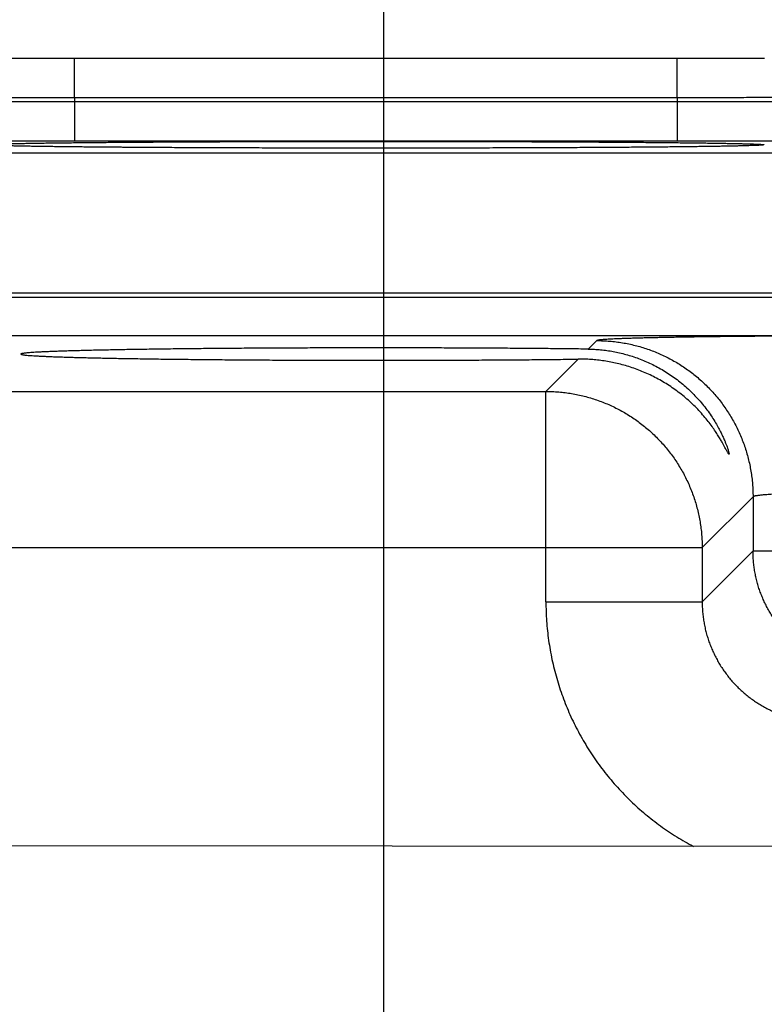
# Model space of a CAD drawing. Header units: inches. Extents: x 0 to 34, y 0 to 22.
# Tile 107 of 112: x 25.183 to 25.554, y 16.946 to 17.438. Entities that reach past the tile are written whole.
import ezdxf

# ---------------------------------------------------------------- set-up
doc = ezdxf.new("R2010")
doc.units = ezdxf.units.IN
doc.header["$LTSCALE"] = 1.87
doc.header["$MEASUREMENT"] = 0
doc.layers.get('0').update_dxf_attribs({"linetype": 'CONTINUOUS'})
doc.layers.add('DIMENSIONS', color=7, linetype='CONTINUOUS')
doc.styles.get("Standard").update_dxf_attribs({"font": 'txt', "width": 0.8})
doc.dimstyles.new('DIMSTYLE_1', dxfattribs={"dimtxt": 0.125, "dimasz": 0.18, "dimexe": 0.18, "dimexo": 0.0625, "dimgap": 0.09, "dimtad": 0, "dimtih": 1, "dimtoh": 1, "dimdec": 3, "dimzin": 4, "dimdsep": 46, "dimtxsty": 'STANDARD', "dimblk": '_FILLED', "dimblk1": '_FILLED', "dimblk2": '_FILLED', "dimcen": 0.09, "dimadec": 0, "dimazin": 0, "dimtp": 0.01, "dimtm": 0.01, "dimtfac": 1, "dimtdec": 3, "dimtofl": 0, "dimtmove": 0, "dimatfit": 3, "dimldrblk": '_FILLED', "dimfxl": 1, "dimtolj": 1, "dimtzin": 4, "dimarcsym": 0})

# ---------------------------------------------------------------- blocks, each defined once
blk = doc.blocks.new('_FILLED')
at = {"color": 0, "linetype": 'BYBLOCK'}
blk.add_solid([(0, 0), (-1, 0.1736), (-1, -0.1736)], dxfattribs=at)
blk = doc.blocks.new('*D7')
at = {"layer": 'DIMENSIONS', "color": 2, "linetype": 'CONTINUOUS'}
for p, q in [((18.86444, 15.90956), (18.86444, 19.04989)), ((25.36445, 15.91792), (25.36445, 19.04989)), ((18.86444, 18.92489), (21.29109, 18.92489)), ((25.36445, 18.92489), (22.74109, 18.92489))]:
    blk.add_line(p, q, dxfattribs=at)
at = {"layer": 'DIMENSIONS', "color": 2, "linetype": 'CONTINUOUS', "xscale": 0.18, "yscale": 0.18, "zscale": 0.18, "rotation": 180}
blk.add_blockref('_FILLED', (18.86444, 18.92489), dxfattribs=at)
at = {"layer": 'DIMENSIONS', "color": 2, "linetype": 'CONTINUOUS', "xscale": 0.18, "yscale": 0.18, "zscale": 0.18}
blk.add_blockref('_FILLED', (25.36445, 18.92489), dxfattribs=at)
at = {"layer": 'DIMENSIONS', "color": 2, "linetype": 'CONTINUOUS', "width": 0.8}
for s, p in [('[', (21.97859, 18.86239)), (']', (22.57859, 18.86239)), ('6.500', (21.35359, 18.86239)), ('165.1', (22.07859, 18.86239))]:
    blk.add_text(s, height=0.125, dxfattribs=at).set_placement(p)
blk = doc.blocks.new('*D8')
at = {"layer": 'DIMENSIONS', "color": 2, "linetype": 'CONTINUOUS'}
for p, q in [((25.36445, 16.05415), (25.36445, 18.29989)), ((26.11345, 17.37292), (26.11345, 18.29989)), ((25.36445, 18.17489), (25.73895, 18.17489)), ((26.11345, 18.17489), (25.73895, 18.17489)), ((25.73895, 18.17489), (26.35651, 18.17489))]:
    blk.add_line(p, q, dxfattribs=at)
at = {"layer": 'DIMENSIONS', "color": 2, "linetype": 'CONTINUOUS', "xscale": 0.18, "yscale": 0.18, "zscale": 0.18, "rotation": 180}
blk.add_blockref('_FILLED', (25.36445, 18.17489), dxfattribs=at)
at = {"layer": 'DIMENSIONS', "color": 2, "linetype": 'CONTINUOUS', "xscale": 0.18, "yscale": 0.18, "zscale": 0.18}
blk.add_blockref('_FILLED', (26.11345, 18.17489), dxfattribs=at)
at = {"layer": 'DIMENSIONS', "color": 2, "linetype": 'CONTINUOUS', "width": 0.8}
for s, p in [('[', (26.94401, 18.11239)), (']', (27.54401, 18.11239)), ('.749', (26.41901, 18.11239)), ('19.02', (27.04401, 18.11239))]:
    blk.add_text(s, height=0.125, dxfattribs=at).set_placement(p)

msp = doc.modelspace()

# ---------------------------------------------------------------- linework, layer by layer
at = {"color": 7, "linetype": 'CONTINUOUS'}
for p, q in [((25.18517, 17.41822), (25.17276, 17.41824)), ((25.1977, 17.41821), (25.18517, 17.41822)), ((25.21005, 17.41821), (25.1977, 17.41821)), ((25.51694, 17.41821), (25.21005, 17.41821)), ((25.21005, 17.39856), (25.21005, 17.41821)), ((25.51085, 17.39856), (25.51085, 17.41821)), ((25.52959, 17.41822), (25.51694, 17.41821)), ((25.5421, 17.41823), (25.52959, 17.41822)), ((25.55447, 17.41825), (25.5421, 17.41823)), ((25.51085, 17.39856), (25.21005, 17.39856)), ((25.21005, 17.39856), (25.21008, 17.39663)), ((25.51081, 17.39663), (25.21008, 17.39663)), ((25.21008, 17.39663), (25.21008, 17.37698)), ((25.51085, 17.39856), (25.51081, 17.39663)), ((25.51081, 17.39663), (25.51081, 17.37698)), ((25.18492, 17.37442), (25.18121, 17.3745)), ((25.18953, 17.37434), (25.18492, 17.37442)), ((25.19532, 17.37425), (25.18953, 17.37434)), ((25.20058, 17.37418), (25.19532, 17.37425)), ((25.51081, 17.37698), (25.21008, 17.37698)), ((25.52654, 17.37427), (25.52009, 17.37418)), ((25.53182, 17.37435), (25.52654, 17.37427)), ((25.53613, 17.37442), (25.53182, 17.37435)), ((25.53962, 17.37449), (25.53613, 17.37442)), ((25.54246, 17.37456), (25.53962, 17.37449)), ((25.54518, 17.37463), (25.54246, 17.37456)), ((25.54718, 17.37469), (25.54518, 17.37463)), ((25.54873, 17.37475), (25.54718, 17.37469)), ((25.54973, 17.37479), (25.54873, 17.37475)), ((25.55037, 17.37482), (25.54973, 17.37479)), ((25.55131, 17.37487), (25.55104, 17.37485)), ((25.55153, 17.37488), (25.55131, 17.37487)), ((25.55171, 17.37489), (25.55153, 17.37488)), ((25.55183, 17.3749), (25.55171, 17.37489)), ((25.5519, 17.37491), (25.55183, 17.3749)), ((25.55192, 17.37491), (25.5519, 17.37491)), ((25.55192, 17.37491), (25.55192, 17.37491)), ((25.66068, 17.37099), (25.06021, 17.37099)), ((25.20673, 17.37411), (25.20058, 17.37418)), ((25.21397, 17.37403), (25.20673, 17.37411)), ((25.22265, 17.37395), (25.21397, 17.37403)), ((25.23348, 17.37386), (25.22265, 17.37395)), ((25.24217, 17.37379), (25.23348, 17.37386)), ((25.25221, 17.37373), (25.24217, 17.37379)), ((25.2631, 17.37367), (25.25221, 17.37373)), ((25.27432, 17.37362), (25.2631, 17.37367)), ((25.28595, 17.37357), (25.27432, 17.37362)), ((25.29791, 17.37353), (25.28595, 17.37357)), ((25.31014, 17.3735), (25.29791, 17.37353)), ((25.32258, 17.37348), (25.31014, 17.3735)), ((25.33519, 17.37346), (25.32258, 17.37348)), ((25.34791, 17.37345), (25.33519, 17.37346)), ((25.36045, 17.37344), (25.34791, 17.37345)), ((25.37299, 17.37345), (25.36045, 17.37344)), ((25.38571, 17.37346), (25.37299, 17.37345)), ((25.39831, 17.37348), (25.38571, 17.37346)), ((25.41075, 17.3735), (25.39831, 17.37348)), ((25.42296, 17.37353), (25.41075, 17.3735)), ((25.43491, 17.37357), (25.42296, 17.37353)), ((25.44653, 17.37362), (25.43491, 17.37357)), ((25.45776, 17.37367), (25.44653, 17.37362)), ((25.46872, 17.37373), (25.45776, 17.37367)), ((25.47855, 17.37379), (25.46872, 17.37373)), ((25.4904, 17.37388), (25.47855, 17.37379)), ((25.49985, 17.37396), (25.4904, 17.37388)), ((25.5077, 17.37404), (25.49985, 17.37396)), ((25.51436, 17.37411), (25.5077, 17.37404)), ((25.52009, 17.37418), (25.51436, 17.37411)), ((25.69912, 17.30099), (25.02177, 17.30099)), ((25.80914, 17.29884), (18.41877, 17.29884)), ((25.80914, 17.27982), (18.41877, 17.27982)), ((25.47068, 17.27737), (25.46644, 17.27313)), ((25.46142, 17.26811), (25.44531, 17.25201)), ((24.84758, 17.25201), (25.44531, 17.25201)), ((25.44531, 17.147), (25.44531, 17.25201)), ((25.54867, 17.19939), (25.5233, 17.17402)), ((25.54867, 17.19939), (25.54867, 17.17237)), ((24.76959, 17.17402), (25.5233, 17.17402)), ((25.5233, 17.17402), (25.5233, 17.147)), ((25.54867, 17.17237), (25.5233, 17.147)), ((25.54867, 17.17237), (25.67422, 17.17237)), ((25.44531, 17.147), (25.5233, 17.147)), ((25.65173, 17.02486), (18.56512, 17.02866))]:
    msp.add_line(p, q, dxfattribs=at)
msp.add_lwpolyline([(25.55104, 17.37485), (25.55055, 17.37483), (25.55037, 17.37482)], dxfattribs=at)
for points, knots in [([(25.21005, 17.39856), (25.20811, 17.39856), (25.20424, 17.39857), (25.19844, 17.39858), (25.19266, 17.3986), (25.1869, 17.39862), (25.18116, 17.39863), (25.17546, 17.39865), (25.1698, 17.39868), (25.16418, 17.3987), (25.15862, 17.39872), (25.15312, 17.39875), (25.14769, 17.39878), (25.14233, 17.3988), (25.13705, 17.39883), (25.13185, 17.39886), (25.12675, 17.3989), (25.12174, 17.39893), (25.11683, 17.39896), (25.11204, 17.399), (25.10736, 17.39903), (25.1028, 17.39907), (25.09836, 17.39911), (25.09406, 17.39915), (25.08989, 17.39919), (25.08586, 17.39923), (25.08197, 17.39927), (25.07824, 17.39931), (25.07465, 17.39935), (25.07123, 17.39939), (25.06796, 17.39944), (25.06486, 17.39948), (25.06193, 17.39953), (25.05918, 17.39957), (25.05659, 17.39962), (25.05419, 17.39966), (25.05197, 17.39971), (25.04993, 17.39975), (25.04808, 17.3998), (25.04642, 17.39985), (25.04495, 17.39989), (25.04367, 17.39994), (25.04259, 17.39998), (25.04169, 17.40003), (25.04101, 17.40007), (25.04048, 17.40011), (25.04027, 17.40016), (25.04014, 17.40017)], [0, 0, 0, 0, 0.034176, 0.068309, 0.102358, 0.136287, 0.170057, 0.203629, 0.236961, 0.270017, 0.302758, 0.335147, 0.36714, 0.398699, 0.429788, 0.460377, 0.49043, 0.51991, 0.548779, 0.577008, 0.604564, 0.631417, 0.657533, 0.682881, 0.707432, 0.731159, 0.754036, 0.776038, 0.797138, 0.817309, 0.836528, 0.854773, 0.872024, 0.888261, 0.903462, 0.91761, 0.93069, 0.942688, 0.953588, 0.963377, 0.972042, 0.979574, 0.985964, 0.991207, 0.995295, 0.998225, 1, 1, 1, 1]), ([(25.68075, 17.40017), (25.68062, 17.40016), (25.68041, 17.40011), (25.67988, 17.40007), (25.6792, 17.40003), (25.67831, 17.39998), (25.67722, 17.39994), (25.67594, 17.39989), (25.67447, 17.39985), (25.67281, 17.3998), (25.67096, 17.39975), (25.66892, 17.39971), (25.6667, 17.39966), (25.6643, 17.39962), (25.66172, 17.39957), (25.65896, 17.39953), (25.65603, 17.39948), (25.65294, 17.39944), (25.64967, 17.39939), (25.64625, 17.39935), (25.64266, 17.39931), (25.63893, 17.39927), (25.63504, 17.39923), (25.63101, 17.39919), (25.62684, 17.39915), (25.62254, 17.39911), (25.6181, 17.39907), (25.61354, 17.39903), (25.60886, 17.399), (25.60406, 17.39896), (25.59916, 17.39893), (25.59415, 17.3989), (25.58905, 17.39886), (25.58385, 17.39883), (25.57857, 17.3988), (25.57321, 17.39878), (25.56777, 17.39875), (25.56227, 17.39872), (25.55671, 17.3987), (25.5511, 17.39868), (25.54543, 17.39865), (25.53973, 17.39863), (25.534, 17.39862), (25.52823, 17.3986), (25.52245, 17.39858), (25.51665, 17.39857), (25.51278, 17.39856), (25.51085, 17.39856)], [0, 0, 0, 0, 0.001775, 0.004705, 0.008793, 0.014034, 0.020425, 0.027956, 0.03662, 0.046407, 0.057306, 0.069302, 0.08238, 0.096526, 0.111724, 0.127958, 0.145207, 0.163449, 0.182664, 0.202831, 0.223928, 0.245927, 0.268803, 0.292528, 0.317078, 0.342424, 0.36854, 0.395395, 0.422954, 0.451185, 0.480056, 0.509538, 0.539594, 0.570186, 0.601278, 0.632839, 0.664835, 0.697227, 0.729971, 0.763028, 0.796363, 0.829937, 0.863709, 0.89764, 0.931692, 0.965825, 1, 1, 1, 1]), ([(25.21008, 17.39663), (25.20814, 17.39663), (25.20428, 17.39662), (25.19848, 17.3966), (25.1927, 17.39659), (25.18694, 17.39657), (25.1812, 17.39656), (25.1755, 17.39654), (25.16984, 17.39652), (25.16423, 17.3965), (25.15867, 17.39648), (25.15317, 17.39646), (25.14774, 17.39644), (25.14238, 17.39641), (25.1371, 17.39639), (25.13191, 17.39636), (25.1268, 17.39634), (25.1218, 17.39631), (25.11689, 17.39628), (25.1121, 17.39625), (25.10742, 17.39622), (25.10286, 17.39619), (25.09843, 17.39616), (25.09412, 17.39613), (25.08995, 17.3961), (25.08592, 17.39607), (25.08204, 17.39604), (25.0783, 17.39601), (25.07472, 17.39597), (25.07129, 17.39594), (25.06803, 17.39591), (25.06493, 17.39587), (25.062, 17.39584), (25.05925, 17.3958), (25.05667, 17.39577), (25.05426, 17.39573), (25.05204, 17.3957), (25.05001, 17.39566), (25.04816, 17.39563), (25.0465, 17.39559), (25.04503, 17.39556), (25.04375, 17.39553), (25.04267, 17.39549), (25.04177, 17.39546), (25.0411, 17.39542), (25.04056, 17.39541), (25.04036, 17.39535), (25.04023, 17.39535)], [0, 0, 0, 0, 0.034185, 0.068322, 0.102374, 0.136301, 0.170067, 0.203635, 0.236968, 0.270025, 0.302769, 0.335161, 0.367158, 0.398722, 0.429814, 0.460405, 0.49046, 0.519943, 0.548817, 0.577049, 0.60461, 0.631467, 0.657587, 0.682938, 0.707492, 0.731222, 0.754102, 0.776107, 0.797209, 0.817383, 0.836603, 0.85485, 0.872102, 0.888338, 0.903537, 0.917684, 0.930763, 0.94276, 0.953657, 0.963441, 0.972101, 0.979627, 0.98601, 0.991243, 0.995322, 0.998241, 1, 1, 1, 1]), ([(25.68066, 17.39535), (25.68053, 17.39535), (25.68033, 17.39541), (25.6798, 17.39542), (25.67912, 17.39546), (25.67823, 17.39549), (25.67715, 17.39553), (25.67587, 17.39556), (25.6744, 17.39559), (25.67274, 17.39563), (25.67089, 17.39566), (25.66885, 17.3957), (25.66663, 17.39573), (25.66423, 17.39577), (25.66165, 17.3958), (25.65889, 17.39584), (25.65596, 17.39587), (25.65287, 17.39591), (25.6496, 17.39594), (25.64618, 17.39597), (25.6426, 17.39601), (25.63886, 17.39604), (25.63498, 17.39607), (25.63095, 17.3961), (25.62678, 17.39613), (25.62247, 17.39616), (25.61804, 17.39619), (25.61348, 17.39622), (25.6088, 17.39625), (25.604, 17.39628), (25.5991, 17.39631), (25.59409, 17.39634), (25.58899, 17.39636), (25.5838, 17.39639), (25.57852, 17.39641), (25.57316, 17.39644), (25.56772, 17.39646), (25.56222, 17.39648), (25.55666, 17.3965), (25.55105, 17.39652), (25.54539, 17.39654), (25.53969, 17.39656), (25.53396, 17.39657), (25.52819, 17.39659), (25.52241, 17.3966), (25.51662, 17.39662), (25.51275, 17.39663), (25.51081, 17.39663)], [0, 0, 0, 0, 0.001759, 0.004678, 0.008756, 0.013989, 0.020371, 0.027896, 0.036555, 0.046339, 0.057235, 0.069229, 0.082307, 0.096452, 0.11165, 0.127883, 0.145133, 0.163377, 0.182595, 0.202765, 0.223864, 0.245867, 0.268746, 0.292475, 0.317028, 0.342378, 0.368498, 0.395356, 0.422919, 0.451153, 0.480029, 0.509514, 0.539571, 0.570164, 0.601259, 0.632824, 0.664824, 0.697217, 0.729963, 0.763023, 0.796357, 0.829928, 0.863696, 0.897625, 0.931678, 0.965816, 1, 1, 1, 1]), ([(25.21008, 17.37698), (25.20833, 17.37698), (25.20484, 17.37698), (25.19961, 17.37698), (25.1944, 17.37697), (25.1892, 17.37697), (25.18404, 17.37696), (25.1789, 17.37695), (25.17381, 17.37694), (25.16875, 17.37693), (25.16375, 17.37692), (25.1588, 17.3769), (25.15391, 17.37688), (25.1491, 17.37687), (25.14436, 17.37685), (25.1397, 17.37683), (25.13512, 17.3768), (25.13064, 17.37678), (25.12625, 17.37676), (25.12197, 17.37673), (25.11779, 17.3767), (25.11372, 17.37667), (25.10977, 17.37664), (25.10595, 17.37661), (25.10225, 17.37658), (25.09868, 17.37655), (25.09525, 17.37651), (25.09196, 17.37648), (25.08881, 17.37644), (25.08581, 17.3764), (25.08296, 17.37637), (25.08027, 17.37633), (25.07773, 17.37629), (25.07536, 17.37625), (25.07314, 17.3762), (25.0711, 17.37616), (25.06922, 17.37612), (25.06752, 17.37608), (25.06599, 17.37603), (25.06464, 17.37599), (25.06346, 17.37595), (25.06246, 17.3759), (25.06164, 17.37586), (25.06102, 17.37581), (25.06053, 17.37578), (25.06031, 17.37573), (25.06013, 17.3757), (25.06013, 17.37567)], [0, 0, 0, 0, 0.034938, 0.069822, 0.104609, 0.139256, 0.17372, 0.207965, 0.241959, 0.275665, 0.309042, 0.342047, 0.374635, 0.40676, 0.438383, 0.469471, 0.499988, 0.529897, 0.55916, 0.587742, 0.615608, 0.642725, 0.669059, 0.694578, 0.71925, 0.743045, 0.765938, 0.787899, 0.808901, 0.828917, 0.847922, 0.865896, 0.882816, 0.89866, 0.913408, 0.927046, 0.939559, 0.950929, 0.961138, 0.970173, 0.978025, 0.984687, 0.990153, 0.994415, 0.997469, 0.999319, 1, 1, 1, 1]), ([(25.16888, 17.37488), (25.1686, 17.3749), (25.16812, 17.37494), (25.16745, 17.37497), (25.16709, 17.37507), (25.16676, 17.37504), (25.16676, 17.37523), (25.16709, 17.3752), (25.16745, 17.3753), (25.16812, 17.37533), (25.16895, 17.37539), (25.17001, 17.37544), (25.17127, 17.3755), (25.17274, 17.37555), (25.17441, 17.3756), (25.17629, 17.37566), (25.17837, 17.37571), (25.18065, 17.37576), (25.18313, 17.37581), (25.1858, 17.37586), (25.18866, 17.37591), (25.19171, 17.37596), (25.19494, 17.37601), (25.19835, 17.37606), (25.20194, 17.3761), (25.20571, 17.37615), (25.20964, 17.37619), (25.21374, 17.37624), (25.218, 17.37628), (25.22242, 17.37632), (25.22698, 17.37636), (25.2317, 17.3764), (25.23655, 17.37643), (25.24154, 17.37647), (25.24666, 17.3765), (25.2519, 17.37653), (25.25726, 17.37656), (25.26274, 17.37659), (25.26832, 17.37662), (25.274, 17.37665), (25.27977, 17.37667), (25.28563, 17.37669), (25.29157, 17.37671), (25.29759, 17.37673), (25.30368, 17.37675), (25.30983, 17.37676), (25.31604, 17.37678), (25.32229, 17.37679), (25.32859, 17.3768), (25.33492, 17.37681), (25.34129, 17.37682), (25.34767, 17.37682), (25.35405, 17.37682), (25.35832, 17.37682), (25.36045, 17.37682)], [0, 0, 0, 0, 0.004322, 0.007573, 0.009753, 0.010873, 0.011158, 0.012278, 0.01446, 0.017712, 0.022035, 0.027425, 0.03388, 0.041391, 0.049949, 0.059544, 0.070168, 0.081809, 0.094455, 0.108091, 0.122701, 0.13827, 0.154782, 0.17222, 0.190563, 0.20979, 0.229881, 0.250814, 0.272567, 0.295119, 0.318441, 0.342506, 0.367288, 0.392765, 0.418914, 0.445697, 0.473077, 0.501025, 0.529515, 0.558518, 0.588003, 0.617939, 0.648291, 0.679027, 0.710116, 0.741522, 0.773213, 0.805158, 0.837322, 0.869671, 0.902159, 0.93474, 0.967369, 1, 1, 1, 1]), ([(25.36045, 17.37344), (25.35832, 17.37344), (25.35405, 17.37344), (25.34766, 17.37345), (25.34128, 17.37345), (25.33492, 17.37346), (25.32859, 17.37347), (25.32229, 17.37348), (25.31603, 17.37349), (25.30983, 17.3735), (25.30368, 17.37352), (25.29759, 17.37353), (25.29157, 17.37355), (25.28563, 17.37357), (25.27977, 17.3736), (25.27399, 17.37362), (25.26831, 17.37365), (25.26273, 17.37367), (25.25726, 17.3737), (25.2519, 17.37373), (25.24665, 17.37376), (25.24154, 17.3738), (25.23655, 17.37383), (25.23169, 17.37387), (25.22698, 17.37391), (25.22241, 17.37395), (25.218, 17.37399), (25.21374, 17.37403), (25.20964, 17.37407), (25.20571, 17.37412), (25.20194, 17.37416), (25.19835, 17.37421), (25.19494, 17.37425), (25.1917, 17.3743), (25.18866, 17.37435), (25.18579, 17.3744), (25.18313, 17.37445), (25.18065, 17.3745), (25.17837, 17.37455), (25.17629, 17.37461), (25.17441, 17.37466), (25.17274, 17.37471), (25.17127, 17.37477), (25.17004, 17.37482), (25.16929, 17.37486), (25.16897, 17.37488)], [0, 0, 0, 0, 0.033386, 0.066769, 0.100102, 0.133339, 0.166432, 0.199337, 0.232017, 0.264437, 0.296565, 0.328368, 0.359813, 0.390865, 0.421493, 0.45166, 0.481332, 0.510475, 0.539063, 0.567073, 0.594473, 0.62122, 0.647281, 0.672633, 0.697253, 0.721111, 0.744179, 0.766433, 0.787848, 0.808401, 0.828069, 0.846833, 0.864671, 0.881564, 0.897491, 0.912435, 0.926383, 0.939319, 0.951229, 0.962097, 0.971912, 0.980665, 0.988347, 0.99495, 1, 1, 1, 1]), ([(25.36045, 17.37682), (25.36258, 17.37682), (25.36684, 17.37682), (25.37323, 17.37682), (25.37961, 17.37682), (25.38597, 17.37681), (25.3923, 17.3768), (25.3986, 17.37679), (25.40486, 17.37678), (25.41106, 17.37676), (25.41721, 17.37675), (25.4233, 17.37673), (25.42932, 17.37671), (25.43526, 17.37669), (25.44113, 17.37667), (25.4469, 17.37665), (25.45258, 17.37662), (25.45816, 17.37659), (25.46363, 17.37656), (25.46899, 17.37653), (25.47424, 17.3765), (25.47936, 17.37647), (25.48435, 17.37643), (25.4892, 17.3764), (25.49391, 17.37636), (25.49848, 17.37632), (25.50289, 17.37628), (25.50715, 17.37624), (25.51125, 17.37619), (25.51519, 17.37615), (25.51895, 17.3761), (25.52254, 17.37606), (25.52596, 17.37601), (25.52919, 17.37596), (25.53224, 17.37591), (25.5351, 17.37586), (25.53777, 17.37581), (25.54024, 17.37576), (25.54252, 17.37571), (25.5446, 17.37566), (25.54648, 17.3756), (25.54815, 17.37555), (25.54962, 17.3755), (25.55089, 17.37544), (25.55194, 17.37539), (25.55278, 17.37533), (25.55344, 17.3753), (25.5538, 17.3752), (25.55413, 17.37523), (25.55413, 17.37504), (25.5538, 17.37507), (25.55344, 17.37497), (25.55278, 17.37494), (25.55229, 17.3749), (25.55201, 17.37488)], [0, 0, 0, 0, 0.032635, 0.065268, 0.097851, 0.130341, 0.16269, 0.194855, 0.226799, 0.258491, 0.289896, 0.320984, 0.351721, 0.382076, 0.412015, 0.441504, 0.470508, 0.498996, 0.526941, 0.554322, 0.581105, 0.60725, 0.632725, 0.657508, 0.681573, 0.704895, 0.727444, 0.749198, 0.770131, 0.790221, 0.809447, 0.827789, 0.845226, 0.861739, 0.877307, 0.891916, 0.90555, 0.918195, 0.929837, 0.94046, 0.950054, 0.95861, 0.96612, 0.972575, 0.977965, 0.982287, 0.985538, 0.987719, 0.988838, 0.989123, 0.990243, 0.992425, 0.995677, 1, 1, 1, 1]), ([(25.55193, 17.37488), (25.5516, 17.37486), (25.55086, 17.37482), (25.54962, 17.37477), (25.54815, 17.37471), (25.54648, 17.37466), (25.5446, 17.37461), (25.54252, 17.37455), (25.54024, 17.3745), (25.53777, 17.37445), (25.5351, 17.3744), (25.53224, 17.37435), (25.52919, 17.3743), (25.52595, 17.37425), (25.52254, 17.37421), (25.51895, 17.37416), (25.51518, 17.37412), (25.51125, 17.37407), (25.50715, 17.37403), (25.50289, 17.37399), (25.49847, 17.37395), (25.49391, 17.37391), (25.4892, 17.37387), (25.48434, 17.37383), (25.47935, 17.3738), (25.47423, 17.37376), (25.46899, 17.37373), (25.46363, 17.3737), (25.45816, 17.37367), (25.45258, 17.37365), (25.4469, 17.37362), (25.44112, 17.3736), (25.43526, 17.37357), (25.42932, 17.37355), (25.4233, 17.37353), (25.41721, 17.37352), (25.41106, 17.3735), (25.40486, 17.37349), (25.3986, 17.37348), (25.3923, 17.37347), (25.38597, 17.37346), (25.37961, 17.37345), (25.37323, 17.37345), (25.36684, 17.37344), (25.36258, 17.37344), (25.36045, 17.37344)], [0, 0, 0, 0, 0.005071, 0.011674, 0.019357, 0.028112, 0.037928, 0.048796, 0.060705, 0.073642, 0.087591, 0.102536, 0.118463, 0.135355, 0.153194, 0.171959, 0.191628, 0.212181, 0.233594, 0.255848, 0.278918, 0.302777, 0.327394, 0.352746, 0.378809, 0.405559, 0.432958, 0.460967, 0.489557, 0.518702, 0.548372, 0.578534, 0.609157, 0.640207, 0.67165, 0.703453, 0.735581, 0.768001, 0.80068, 0.833584, 0.866676, 0.89991, 0.93324, 0.966619, 1, 1, 1, 1]), ([(25.66077, 17.37567), (25.66077, 17.3757), (25.66059, 17.37573), (25.66036, 17.37578), (25.65988, 17.37581), (25.65925, 17.37586), (25.65843, 17.3759), (25.65743, 17.37595), (25.65625, 17.37599), (25.6549, 17.37603), (25.65337, 17.37608), (25.65167, 17.37612), (25.64979, 17.37616), (25.64775, 17.3762), (25.64554, 17.37625), (25.64316, 17.37629), (25.64063, 17.37633), (25.63793, 17.37637), (25.63508, 17.3764), (25.63208, 17.37644), (25.62893, 17.37648), (25.62564, 17.37651), (25.62221, 17.37655), (25.61864, 17.37658), (25.61494, 17.37661), (25.61112, 17.37664), (25.60717, 17.37667), (25.6031, 17.3767), (25.59893, 17.37673), (25.59464, 17.37676), (25.59025, 17.37678), (25.58577, 17.3768), (25.58119, 17.37683), (25.57653, 17.37685), (25.57179, 17.37687), (25.56698, 17.37688), (25.56209, 17.3769), (25.55714, 17.37692), (25.55214, 17.37693), (25.54709, 17.37694), (25.54199, 17.37695), (25.53685, 17.37696), (25.53169, 17.37697), (25.52649, 17.37697), (25.52128, 17.37698), (25.51605, 17.37698), (25.51256, 17.37698), (25.51081, 17.37698)], [0, 0, 0, 0, 0.000681, 0.002532, 0.005586, 0.009848, 0.015314, 0.021977, 0.029829, 0.038864, 0.049073, 0.060443, 0.072956, 0.086595, 0.101343, 0.117187, 0.134107, 0.152081, 0.171086, 0.191101, 0.212103, 0.234064, 0.256956, 0.280752, 0.305424, 0.330943, 0.357277, 0.384394, 0.412261, 0.440844, 0.470107, 0.500017, 0.530535, 0.561624, 0.593247, 0.625371, 0.657958, 0.690964, 0.724342, 0.758049, 0.792043, 0.826288, 0.860752, 0.895399, 0.930186, 0.965069, 1, 1, 1, 1]), ([(25.60866, 17.27974), (25.60701, 17.27974), (25.60369, 17.27974), (25.59873, 17.27974), (25.59377, 17.27973), (25.58883, 17.27972), (25.58391, 17.2797), (25.57903, 17.27969), (25.57418, 17.27967), (25.56938, 17.27964), (25.56463, 17.27962), (25.55993, 17.27959), (25.5553, 17.27955), (25.55074, 17.27952), (25.54626, 17.27948), (25.54186, 17.27944), (25.53754, 17.2794), (25.53332, 17.27935), (25.5292, 17.2793), (25.52517, 17.27925), (25.52126, 17.2792), (25.51746, 17.27914), (25.51379, 17.27908), (25.51023, 17.27902), (25.5068, 17.27896), (25.50351, 17.27889), (25.50035, 17.27883), (25.49734, 17.27876), (25.49447, 17.27869), (25.49175, 17.27861), (25.48918, 17.27854), (25.48677, 17.27846), (25.48451, 17.27839), (25.48242, 17.27831), (25.4805, 17.27823), (25.47874, 17.27815), (25.47715, 17.27806), (25.47573, 17.27798), (25.47449, 17.2779), (25.47342, 17.27781), (25.47253, 17.27773), (25.47181, 17.27765), (25.47127, 17.27757), (25.47092, 17.27748), (25.47073, 17.27742), (25.47068, 17.27737)], [0, 0, 0, 0, 0.035977, 0.071975, 0.107921, 0.143744, 0.179376, 0.214763, 0.249874, 0.284676, 0.319114, 0.353132, 0.386681, 0.419721, 0.452213, 0.484116, 0.515391, 0.545996, 0.575888, 0.605026, 0.633377, 0.660905, 0.687572, 0.713339, 0.73817, 0.762041, 0.784923, 0.806782, 0.827586, 0.847306, 0.865922, 0.883412, 0.89975, 0.914912, 0.928879, 0.941638, 0.953174, 0.963469, 0.972505, 0.980274, 0.986769, 0.991984, 0.995917, 0.998574, 1, 1, 1, 1]), ([(25.47068, 17.27737), (25.47176, 17.27737), (25.47391, 17.27733), (25.47712, 17.27713), (25.48033, 17.2768), (25.48352, 17.27633), (25.48669, 17.27573), (25.48983, 17.27501), (25.49294, 17.27415), (25.49601, 17.27316), (25.49904, 17.27205), (25.50201, 17.27082), (25.50494, 17.26946), (25.50781, 17.26799), (25.51061, 17.26639), (25.51334, 17.26469), (25.51601, 17.26287), (25.51859, 17.26094), (25.52109, 17.25891), (25.52351, 17.25677), (25.52584, 17.25454), (25.52807, 17.25221), (25.5302, 17.2498), (25.53224, 17.24729), (25.53416, 17.24471), (25.53598, 17.24205), (25.53769, 17.23931), (25.53928, 17.23651), (25.54076, 17.23364), (25.54212, 17.23072), (25.54335, 17.22774), (25.54446, 17.22471), (25.54545, 17.22164), (25.5463, 17.21853), (25.54703, 17.21539), (25.54763, 17.21222), (25.54809, 17.20903), (25.54843, 17.20583), (25.54863, 17.20261), (25.54867, 17.20046), (25.54867, 17.19939)], [0, 0, 0, 0, 0.026313, 0.052627, 0.078941, 0.105256, 0.131571, 0.157886, 0.184201, 0.210517, 0.236833, 0.263149, 0.289465, 0.315782, 0.342098, 0.368415, 0.394732, 0.421049, 0.447367, 0.473684, 0.500001, 0.526318, 0.552636, 0.578953, 0.60527, 0.631587, 0.657904, 0.68422, 0.710537, 0.736853, 0.763169, 0.789485, 0.8158, 0.842115, 0.86843, 0.894745, 0.921059, 0.947373, 0.973687, 1, 1, 1, 1]), ([(25.36045, 17.27375), (25.35845, 17.27375), (25.35447, 17.27375), (25.34849, 17.27374), (25.34253, 17.27373), (25.33659, 17.27372), (25.33068, 17.2737), (25.3248, 17.27368), (25.31897, 17.27366), (25.31318, 17.27364), (25.30744, 17.27361), (25.30177, 17.27357), (25.29616, 17.27354), (25.29062, 17.2735), (25.28517, 17.27345), (25.2798, 17.27341), (25.27452, 17.27336), (25.26934, 17.27331), (25.26426, 17.27325), (25.2593, 17.27319), (25.25445, 17.27313), (25.24972, 17.27307), (25.24511, 17.273), (25.24064, 17.27293), (25.2363, 17.27286), (25.23211, 17.27279), (25.22806, 17.27271), (25.22417, 17.27263), (25.22043, 17.27255), (25.21684, 17.27247), (25.21343, 17.27238), (25.21018, 17.27229), (25.2071, 17.2722), (25.2042, 17.27211), (25.20147, 17.27202), (25.19893, 17.27193), (25.19657, 17.27183), (25.1944, 17.27173), (25.19241, 17.27164), (25.19062, 17.27154), (25.18903, 17.27144), (25.18762, 17.27134), (25.18642, 17.27123), (25.18541, 17.27114), (25.18461, 17.27103), (25.18399, 17.27094), (25.18362, 17.27082), (25.18334, 17.27077), (25.18332, 17.27067), (25.18332, 17.27065)], [0, 0, 0, 0, 0.033745, 0.067459, 0.101085, 0.134604, 0.167971, 0.201136, 0.234083, 0.266759, 0.299126, 0.331161, 0.362811, 0.394049, 0.424843, 0.455144, 0.484932, 0.514169, 0.542811, 0.570843, 0.598221, 0.624913, 0.650901, 0.676139, 0.700608, 0.724283, 0.747124, 0.769119, 0.790237, 0.810448, 0.829742, 0.848087, 0.865464, 0.881858, 0.897242, 0.911606, 0.924932, 0.9372, 0.948404, 0.958527, 0.967557, 0.975488, 0.982308, 0.988012, 0.992598, 0.996063, 0.998417, 0.999701, 1, 1, 1, 1]), ([(25.46644, 17.27313), (25.46482, 17.27315), (25.46155, 17.27319), (25.45659, 17.27325), (25.45151, 17.27331), (25.44633, 17.27336), (25.44106, 17.27341), (25.43569, 17.27345), (25.43024, 17.2735), (25.4247, 17.27354), (25.4191, 17.27357), (25.41342, 17.27361), (25.40769, 17.27364), (25.4019, 17.27366), (25.39607, 17.27368), (25.39019, 17.2737), (25.38429, 17.27372), (25.37835, 17.27373), (25.37239, 17.27374), (25.36642, 17.27375), (25.36244, 17.27375), (25.36045, 17.27375)], [0, 0, 0, 0, 0.045771, 0.092635, 0.140522, 0.189399, 0.239189, 0.289854, 0.341325, 0.393542, 0.446459, 0.499994, 0.554111, 0.608726, 0.663792, 0.719243, 0.775004, 0.831034, 0.887244, 0.943593, 1, 1, 1, 1]), ([(25.46644, 17.27313), (25.46747, 17.27312), (25.46954, 17.27305), (25.47265, 17.27281), (25.47578, 17.27245), (25.47893, 17.27194), (25.48209, 17.27129), (25.48526, 17.2705), (25.48842, 17.26955), (25.49159, 17.26846), (25.49474, 17.2672), (25.49787, 17.26578), (25.50098, 17.2642), (25.50405, 17.26245), (25.50707, 17.26053), (25.51004, 17.25845), (25.51293, 17.2562), (25.51573, 17.25379), (25.51843, 17.25123), (25.52101, 17.24854), (25.52343, 17.24573), (25.52569, 17.24285), (25.52774, 17.23997), (25.52955, 17.23714), (25.53111, 17.23446), (25.53241, 17.232), (25.53347, 17.22982), (25.53432, 17.22793), (25.53498, 17.22631), (25.5355, 17.22495), (25.5359, 17.22382), (25.5362, 17.22291), (25.53642, 17.22217), (25.53657, 17.2216), (25.53668, 17.22118), (25.5367, 17.22092), (25.53672, 17.22079), (25.53673, 17.22076)], [0, 0, 0, 0, 0.03294, 0.066217, 0.099839, 0.133808, 0.168172, 0.202977, 0.238221, 0.27391, 0.310096, 0.346777, 0.383942, 0.421622, 0.459796, 0.498433, 0.537516, 0.576961, 0.616678, 0.656498, 0.696183, 0.735344, 0.773318, 0.809416, 0.842777, 0.872545, 0.898339, 0.920371, 0.93893, 0.95434, 0.966957, 0.97713, 0.985191, 0.991416, 0.996018, 0.999137, 1, 1, 1, 1]), ([(25.18332, 17.27065), (25.18332, 17.27064), (25.18334, 17.27054), (25.18362, 17.27048), (25.18399, 17.27037), (25.18461, 17.27028), (25.18541, 17.27017), (25.18642, 17.27007), (25.18762, 17.26997), (25.18903, 17.26987), (25.19062, 17.26977), (25.19241, 17.26967), (25.1944, 17.26958), (25.19657, 17.26948), (25.19893, 17.26938), (25.20147, 17.26929), (25.2042, 17.2692), (25.2071, 17.26911), (25.21018, 17.26902), (25.21343, 17.26893), (25.21684, 17.26884), (25.22043, 17.26876), (25.22417, 17.26868), (25.22806, 17.2686), (25.23211, 17.26852), (25.2363, 17.26845), (25.24064, 17.26838), (25.24511, 17.26831), (25.24972, 17.26824), (25.25445, 17.26818), (25.2593, 17.26812), (25.26426, 17.26806), (25.26934, 17.268), (25.27452, 17.26795), (25.2798, 17.2679), (25.28517, 17.26786), (25.29062, 17.26781), (25.29616, 17.26777), (25.30177, 17.26774), (25.30744, 17.2677), (25.31318, 17.26767), (25.31897, 17.26765), (25.3248, 17.26763), (25.33068, 17.26761), (25.33659, 17.26759), (25.34253, 17.26758), (25.34849, 17.26757), (25.35447, 17.26756), (25.35845, 17.26756), (25.36045, 17.26756)], [0, 0, 0, 0, 0.00029, 0.001573, 0.003927, 0.007393, 0.011979, 0.017683, 0.024504, 0.032435, 0.041464, 0.051587, 0.062791, 0.075059, 0.088386, 0.10275, 0.118134, 0.134528, 0.151905, 0.17025, 0.189544, 0.209756, 0.230874, 0.25287, 0.275711, 0.299385, 0.323855, 0.349093, 0.375081, 0.401773, 0.429151, 0.457184, 0.485827, 0.515063, 0.544852, 0.575153, 0.605947, 0.637186, 0.668836, 0.700871, 0.733239, 0.765915, 0.798862, 0.832028, 0.865395, 0.898914, 0.93254, 0.966255, 1, 1, 1, 1]), ([(25.36045, 17.26756), (25.36244, 17.26756), (25.36641, 17.26756), (25.37237, 17.26757), (25.37832, 17.26758), (25.38424, 17.26759), (25.39014, 17.26761), (25.396, 17.26763), (25.40183, 17.26765), (25.4076, 17.26767), (25.41333, 17.2677), (25.41899, 17.26774), (25.42459, 17.26777), (25.43011, 17.26781), (25.43556, 17.26785), (25.44092, 17.2679), (25.44619, 17.26795), (25.45136, 17.268), (25.45643, 17.26806), (25.45977, 17.26809), (25.46142, 17.26811)], [0, 0, 0, 0, 0.0591, 0.118136, 0.177031, 0.235735, 0.29416, 0.352263, 0.409956, 0.467191, 0.523893, 0.58, 0.635453, 0.690178, 0.744128, 0.797224, 0.849426, 0.900655, 0.950869, 1, 1, 1, 1]), ([(25.53673, 17.22076), (25.53673, 17.22073), (25.53672, 17.22068), (25.53664, 17.2206), (25.53652, 17.22075), (25.53638, 17.22093), (25.53617, 17.22128), (25.53591, 17.22174), (25.53557, 17.22237), (25.53515, 17.22316), (25.53462, 17.22416), (25.53396, 17.22536), (25.53315, 17.22681), (25.53215, 17.22852), (25.53093, 17.2305), (25.52946, 17.23275), (25.52772, 17.2352), (25.52573, 17.23779), (25.52351, 17.24045), (25.52108, 17.24312), (25.51847, 17.24572), (25.51573, 17.24822), (25.51286, 17.2506), (25.5099, 17.25284), (25.50685, 17.25493), (25.50373, 17.25687), (25.50056, 17.25864), (25.49734, 17.26026), (25.4941, 17.26172), (25.49082, 17.26302), (25.48754, 17.26416), (25.48424, 17.26516), (25.48095, 17.266), (25.47765, 17.2667), (25.47437, 17.26726), (25.47111, 17.26768), (25.46786, 17.26796), (25.46463, 17.26811), (25.46249, 17.26813), (25.46142, 17.26811)], [0, 0, 0, 0, 0.000897, 0.001636, 0.00296, 0.005582, 0.009653, 0.01533, 0.022801, 0.032314, 0.044142, 0.058609, 0.076097, 0.097006, 0.121735, 0.150385, 0.182499, 0.217451, 0.25457, 0.293101, 0.332324, 0.371877, 0.411495, 0.451008, 0.490303, 0.52928, 0.567908, 0.606143, 0.643953, 0.681358, 0.718337, 0.754876, 0.791019, 0.826764, 0.862101, 0.897069, 0.931711, 0.96602, 1, 1, 1, 1]), ([(25.44531, 17.25201), (25.44639, 17.25201), (25.44854, 17.25196), (25.45176, 17.25176), (25.45496, 17.25143), (25.45815, 17.25096), (25.46132, 17.25036), (25.46446, 17.24964), (25.46757, 17.24878), (25.47064, 17.24779), (25.47367, 17.24668), (25.47665, 17.24545), (25.47957, 17.24409), (25.48244, 17.24262), (25.48524, 17.24102), (25.48798, 17.23932), (25.49064, 17.2375), (25.49322, 17.23557), (25.49573, 17.23354), (25.49814, 17.2314), (25.50047, 17.22917), (25.5027, 17.22684), (25.50484, 17.22443), (25.50687, 17.22192), (25.5088, 17.21934), (25.51062, 17.21667), (25.51232, 17.21394), (25.51392, 17.21114), (25.51539, 17.20827), (25.51675, 17.20534), (25.51798, 17.20237), (25.51909, 17.19934), (25.52008, 17.19627), (25.52093, 17.19316), (25.52166, 17.19002), (25.52226, 17.18685), (25.52272, 17.18366), (25.52306, 17.18045), (25.52326, 17.17724), (25.5233, 17.17509), (25.5233, 17.17402)], [0, 0, 0, 0, 0.026315, 0.05263, 0.078945, 0.105261, 0.131577, 0.157893, 0.184209, 0.210526, 0.236843, 0.263161, 0.289478, 0.315796, 0.342114, 0.368432, 0.39475, 0.421068, 0.447387, 0.473705, 0.500023, 0.526342, 0.55266, 0.578978, 0.605297, 0.631615, 0.657932, 0.68425, 0.710567, 0.736885, 0.763203, 0.789519, 0.815835, 0.842151, 0.868467, 0.894785, 0.921098, 0.947404, 0.973703, 1, 1, 1, 1]), ([(25.60866, 17.20175), (25.60778, 17.20175), (25.606, 17.20175), (25.60335, 17.20174), (25.60071, 17.20173), (25.59808, 17.20172), (25.59547, 17.2017), (25.59289, 17.20167), (25.59034, 17.20164), (25.58783, 17.2016), (25.58535, 17.20157), (25.58293, 17.20152), (25.58055, 17.20147), (25.57823, 17.20142), (25.57597, 17.20137), (25.57377, 17.20131), (25.57164, 17.20124), (25.56958, 17.20117), (25.56761, 17.2011), (25.56571, 17.20103), (25.56389, 17.20095), (25.56217, 17.20087), (25.56053, 17.20078), (25.55899, 17.2007), (25.55755, 17.20061), (25.55621, 17.20052), (25.55497, 17.20042), (25.55384, 17.20033), (25.55282, 17.20023), (25.5519, 17.20013), (25.5511, 17.20003), (25.55041, 17.19993), (25.54984, 17.19982), (25.54938, 17.19972), (25.54903, 17.19962), (25.5488, 17.19952), (25.54869, 17.19943), (25.54867, 17.19939)], [0, 0, 0, 0, 0.044232, 0.088379, 0.132351, 0.176063, 0.219431, 0.262369, 0.304793, 0.34662, 0.387767, 0.428152, 0.467698, 0.506326, 0.543961, 0.580529, 0.615958, 0.650179, 0.683124, 0.714728, 0.744929, 0.77367, 0.800892, 0.826542, 0.850571, 0.872933, 0.893583, 0.912482, 0.929595, 0.94489, 0.958341, 0.969924, 0.979626, 0.987442, 0.993383, 0.997502, 1, 1, 1, 1]), ([(25.60866, 17.11237), (25.60779, 17.11238), (25.60605, 17.11241), (25.60344, 17.11259), (25.60083, 17.11287), (25.59825, 17.11327), (25.59568, 17.11378), (25.59314, 17.1144), (25.59062, 17.11514), (25.58814, 17.11598), (25.5857, 17.11693), (25.58331, 17.11798), (25.58096, 17.11914), (25.57867, 17.1204), (25.57643, 17.12176), (25.57425, 17.12321), (25.57214, 17.12476), (25.5701, 17.1264), (25.56813, 17.12813), (25.56624, 17.12994), (25.56443, 17.13183), (25.5627, 17.1338), (25.56106, 17.13584), (25.55951, 17.13795), (25.55806, 17.14013), (25.5567, 17.14236), (25.55544, 17.14466), (25.55428, 17.14701), (25.55323, 17.1494), (25.55228, 17.15184), (25.55143, 17.15432), (25.5507, 17.15684), (25.55008, 17.15938), (25.54957, 17.16195), (25.54917, 17.16453), (25.54888, 17.16714), (25.54871, 17.16975), (25.54867, 17.17149), (25.54867, 17.17237)], [0, 0, 0, 0, 0.027758, 0.055518, 0.083287, 0.111063, 0.138843, 0.166621, 0.194399, 0.222177, 0.249956, 0.277736, 0.305515, 0.333295, 0.361075, 0.388855, 0.416635, 0.444416, 0.472196, 0.499977, 0.527757, 0.555538, 0.583318, 0.611098, 0.638879, 0.666659, 0.694439, 0.722219, 0.749998, 0.777777, 0.805556, 0.833335, 0.861113, 0.888891, 0.916669, 0.944446, 0.972223, 1, 1, 1, 1]), ([(25.44531, 17.147), (25.44531, 17.14539), (25.44537, 17.14217), (25.44562, 17.13734), (25.44605, 17.13253), (25.44664, 17.12773), (25.4474, 17.12296), (25.44832, 17.11821), (25.44941, 17.1135), (25.45067, 17.10883), (25.45209, 17.10421), (25.45367, 17.09964), (25.4554, 17.09513), (25.4573, 17.09068), (25.45935, 17.0863), (25.46155, 17.082), (25.4639, 17.07777), (25.4664, 17.07363), (25.46904, 17.06959), (25.47182, 17.06563), (25.47474, 17.06178), (25.47779, 17.05803), (25.48097, 17.05439), (25.48427, 17.05086), (25.4877, 17.04745), (25.49125, 17.04417), (25.4949, 17.04101), (25.49867, 17.03798), (25.50254, 17.03508), (25.50651, 17.03232), (25.51057, 17.0297), (25.51472, 17.02722), (25.51755, 17.02568), (25.51898, 17.02493)], [0, 0, 0, 0, 0.032211, 0.064452, 0.096712, 0.128981, 0.161249, 0.193508, 0.225768, 0.258037, 0.290313, 0.322584, 0.354842, 0.387095, 0.419351, 0.451613, 0.483874, 0.516131, 0.548387, 0.580646, 0.612908, 0.645168, 0.677424, 0.709678, 0.741936, 0.774197, 0.806457, 0.838714, 0.87097, 0.903228, 0.935487, 0.967746, 1, 1, 1, 1]), ([(25.5233, 17.147), (25.5233, 17.14612), (25.52334, 17.14438), (25.52351, 17.14176), (25.52379, 17.13916), (25.52419, 17.13657), (25.5247, 17.134), (25.52532, 17.13145), (25.52606, 17.12894), (25.5269, 17.12646), (25.52785, 17.12402), (25.5289, 17.12162), (25.53006, 17.11927), (25.53132, 17.11698), (25.53267, 17.11474), (25.53413, 17.11256), (25.53568, 17.11045), (25.53731, 17.10841), (25.53904, 17.10644), (25.54085, 17.10455), (25.54274, 17.10274), (25.54471, 17.10102), (25.54675, 17.09938), (25.54886, 17.09783), (25.55104, 17.09638), (25.55327, 17.09502), (25.55557, 17.09376), (25.55792, 17.0926), (25.56031, 17.09155), (25.56275, 17.0906), (25.56523, 17.08976), (25.56775, 17.08903), (25.57029, 17.08841), (25.57286, 17.0879), (25.57545, 17.0875), (25.57806, 17.08721), (25.58067, 17.08704), (25.58242, 17.08701), (25.58329, 17.08701)], [0, 0, 0, 0, 0.027805, 0.055604, 0.083399, 0.11119, 0.138978, 0.166763, 0.194546, 0.222325, 0.250102, 0.277875, 0.305646, 0.333415, 0.361182, 0.388948, 0.416712, 0.444475, 0.472238, 0.5, 0.527762, 0.555525, 0.583288, 0.611052, 0.638818, 0.666585, 0.694354, 0.722124, 0.749898, 0.777675, 0.805454, 0.833237, 0.861022, 0.88881, 0.916602, 0.944397, 0.972197, 1, 1, 1, 1])]:
    msp.add_open_spline(points, degree=3, knots=knots, dxfattribs=at)
msp.add_open_spline([(25.55201, 17.37488), (25.55198, 17.37488), (25.55195, 17.37488), (25.55193, 17.37488)], degree=3, dxfattribs=at)

# ---------------------------------------------------------------- dimensions: what is measured, and where the dimension line sits
at = {"layer": 'DIMENSIONS', "color": 2, "linetype": 'CONTINUOUS'}
dim = msp.add_linear_dim(base=(18.86444, 18.92489), p1=(25.36445, 15.91792), p2=(18.86444, 15.90956), angle=180, dimstyle='DIMSTYLE_1', dxfattribs=at)
dim.commit()
dim.dimension.update_dxf_attribs({"geometry": '*D7', "text_midpoint": (22.01609, 18.92489), "dimtype": 160})
dim = msp.add_linear_dim(base=(26.11345, 18.17489), p1=(25.36445, 16.05415), p2=(26.11345, 17.37292), dimstyle='DIMSTYLE_1', dxfattribs=at)
dim.commit()
dim.dimension.update_dxf_attribs({"geometry": '*D8', "text_midpoint": (27.03151, 18.17489), "dimtype": 160})

doc.saveas('drawing.dxf')
